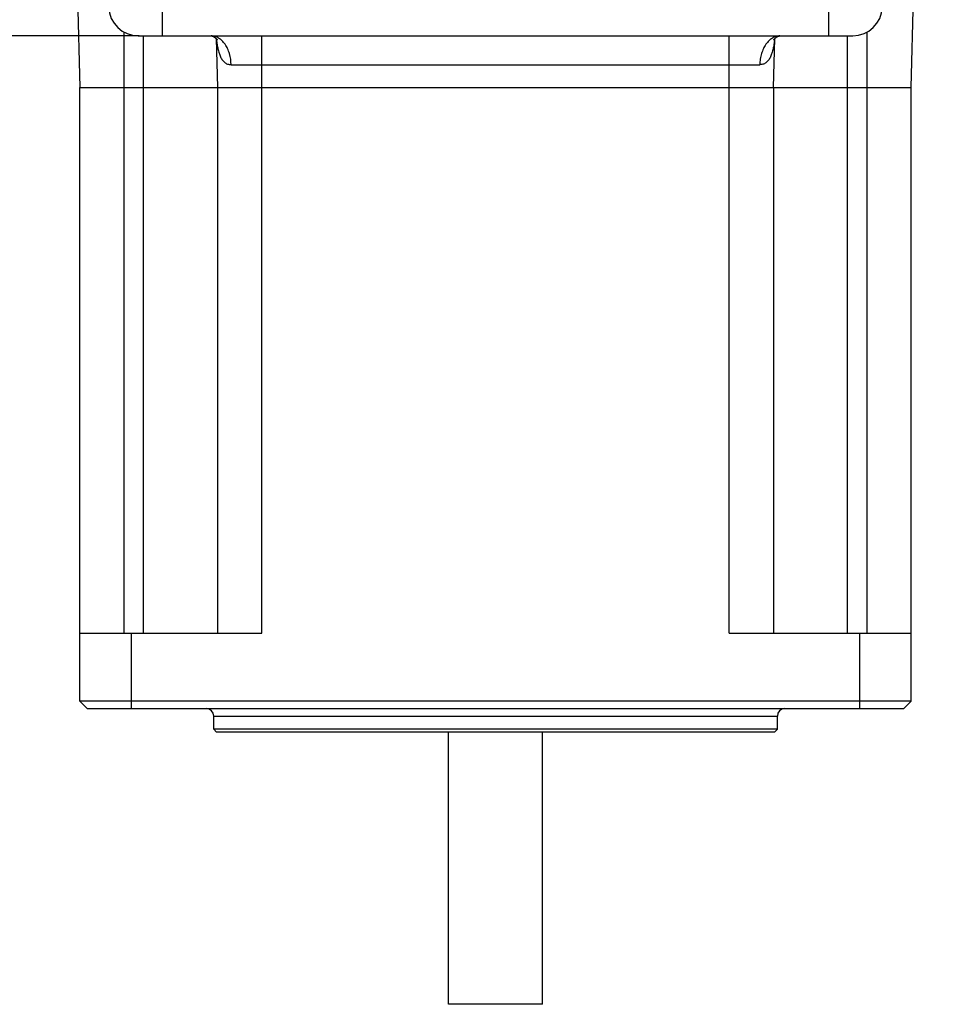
# Model space of a CAD drawing. Header units: inches. Extents: x 0 to 34, y 0 to 22.
# Tile 38 of 43: x 25.8 to 28.2, y 13.5 to 16.1. Entities that reach past the tile are written whole.
import ezdxf

# ---------------------------------------------------------------- set-up
doc = ezdxf.new("R2010")
doc.units = ezdxf.units.IN
doc.header["$LTSCALE"] = 1.87
doc.header["$MEASUREMENT"] = 0
doc.layers.get('0').update_dxf_attribs({"linetype": 'CONTINUOUS'})
doc.layers.add('DIMENSIONS', color=7, linetype='CONTINUOUS')
doc.styles.get("Standard").update_dxf_attribs({"font": 'txt', "width": 0.8})
doc.dimstyles.new('DIMSTYLE_7', dxfattribs={"dimtxt": 0.125, "dimasz": 0.18, "dimexe": 0.18, "dimexo": 0.0625, "dimgap": 0.09, "dimtad": 0, "dimtih": 1, "dimtoh": 1, "dimdec": 1, "dimdsep": 46, "dimtxsty": 'STANDARD', "dimblk": '_FILLED', "dimblk1": '_FILLED', "dimblk2": '_FILLED', "dimcen": 0.09, "dimadec": 0, "dimazin": 0, "dimtfac": 1, "dimtdec": 1, "dimtofl": 0, "dimtmove": 0, "dimatfit": 3, "dimldrblk": '_FILLED', "dimfxl": 1, "dimtolj": 1, "dimarcsym": 0})
doc.dimstyles.new('DIMSTYLE_8', dxfattribs={"dimtxt": 0.125, "dimasz": 0.18, "dimexe": 0.18, "dimexo": 0.0625, "dimgap": 0.09, "dimtad": 0, "dimtih": 1, "dimtoh": 1, "dimdec": 1, "dimdsep": 46, "dimtxsty": 'STANDARD', "dimblk": '_FILLED', "dimblk1": '_FILLED', "dimblk2": '_FILLED', "dimcen": 0.09, "dimadec": 0, "dimazin": 0, "dimtp": 0.1, "dimtm": 0.1, "dimtfac": 1, "dimtdec": 1, "dimtofl": 0, "dimtmove": 0, "dimatfit": 3, "dimldrblk": '_FILLED', "dimfxl": 1, "dimtolj": 1, "dimarcsym": 0})

# ---------------------------------------------------------------- blocks, each defined once
blk = doc.blocks.new('_FILLED')
at = {"color": 0, "linetype": 'BYBLOCK'}
blk.add_solid([(0, 0), (-1, 0.174), (-1, -0.174)], dxfattribs=at)
blk = doc.blocks.new('*D8')
at = {"layer": 'DIMENSIONS', "color": 2, "linetype": 'CONTINUOUS'}
for p, q in [((28.9313, 16.8862), (28.9313, 17.2462)), ((27.9012, 16.8862), (29.0563, 16.8862)), ((27.9012, 16.3744), (29.0563, 16.3744)), ((28.9313, 16.3744), (28.9313, 16.0457)), ((28.9313, 16.0457), (29.0488, 16.0457))]:
    blk.add_line(p, q, dxfattribs=at)
at = {"layer": 'DIMENSIONS', "color": 2, "linetype": 'CONTINUOUS', "xscale": 0.18, "yscale": 0.18, "zscale": 0.18}
for p, rotation in [((28.9313, 16.8862), 270), ((28.9313, 16.3744), 90)]:
    blk.add_blockref('_FILLED', p, dxfattribs=dict(at, rotation=rotation))
at = {"layer": 'DIMENSIONS', "color": 2, "linetype": 'CONTINUOUS', "insert": (29.1113, 16.1082), "char_height": 0.125, "width": 1.6, "attachment_point": 1, "line_spacing_factor": 0.9}
blk.add_mtext('13{\\Ftxt.shx;\\W1.000000;\\H0.125000; }[.51]\\PMATING CONNECTOR', dxfattribs=at)
blk = doc.blocks.new('*D14')
at = {"layer": 'DIMENSIONS', "color": 2, "linetype": 'CONTINUOUS'}
for p, q in [((25.9561, 17.5949), (25.0463, 17.5949)), ((25.1713, 17.5949), (25.1713, 17.0361)), ((25.1713, 16.0398), (25.1713, 16.3798)), ((26.103, 16.0398), (25.0463, 16.0398))]:
    blk.add_line(p, q, dxfattribs=at)
at = {"layer": 'DIMENSIONS', "color": 2, "linetype": 'CONTINUOUS', "xscale": 0.18, "yscale": 0.18, "zscale": 0.18}
for p, rotation in [((25.1713, 17.5949), 90), ((25.1713, 16.0398), 270)]:
    blk.add_blockref('_FILLED', p, dxfattribs=dict(at, rotation=rotation))
at = {"layer": 'DIMENSIONS', "color": 2, "linetype": 'CONTINUOUS', "insert": (25.1713, 16.9736), "char_height": 0.125, "width": 0.6, "attachment_point": 2, "line_spacing_factor": 0.9}
blk.add_mtext('39.9\\P[1.57]\\PMAX', dxfattribs=at)

msp = doc.modelspace()

# ---------------------------------------------------------------- linework, layer by layer
at = {"color": 7, "linetype": 'CONTINUOUS'}
for p, q in [((26.1655, 16.0398), (26.1655, 17.1224)), ((27.9371, 17.1224), (27.9371, 16.0398)), ((25.9213, 16.8075), (25.945, 15.902)), ((28.1576, 15.902), (28.1813, 16.8075)), ((26.0631, 14.4492), (26.0631, 16.0494)), ((28.0395, 16.0494), (28.0395, 14.4492)), ((26.1008, 16.0398), (28.0018, 16.0398)), ((26.1143, 14.4492), (26.1143, 16.0398)), ((26.3077, 16.0328), (26.3111, 15.902)), ((26.4292, 14.4492), (26.4292, 16.0398)), ((27.6733, 14.4492), (27.6733, 16.0398)), ((27.7914, 15.902), (27.7949, 16.0328)), ((27.8078, 16.0397), (27.8083, 16.0397)), ((27.9883, 14.4492), (27.9883, 16.0398)), ((26.3478, 15.9631), (27.7547, 15.9631)), ((25.945, 14.2681), (25.945, 15.902)), ((25.945, 15.902), (28.1576, 15.902)), ((26.3111, 15.902), (26.3111, 14.4492)), ((27.7914, 15.902), (27.7914, 14.4492)), ((28.1576, 14.2681), (28.1576, 15.902)), ((25.945, 14.4492), (26.4292, 14.4492)), ((26.0828, 14.2484), (26.0828, 14.4492)), ((27.6733, 14.4492), (28.1576, 14.4492)), ((28.0198, 14.4492), (28.0198, 14.2484)), ((25.9647, 14.2484), (25.945, 14.2681)), ((28.1576, 14.2681), (25.945, 14.2681)), ((28.1379, 14.2484), (28.1576, 14.2681)), ((25.9647, 14.2484), (28.1379, 14.2484)), ((26.3013, 14.2287), (27.8013, 14.2287)), ((26.3013, 14.1933), (26.3013, 14.2287)), ((27.8013, 14.1933), (27.8013, 14.2287)), ((26.3092, 14.1854), (26.3013, 14.1933)), ((27.8013, 14.1933), (26.3013, 14.1933)), ((27.7934, 14.1854), (26.3092, 14.1854)), ((26.9263, 13.461), (26.9263, 14.1854)), ((27.1763, 13.461), (27.1763, 14.1854)), ((27.7934, 14.1854), (27.8013, 14.1933)), ((27.1763, 13.461), (26.9263, 13.461))]:
    msp.add_line(p, q, dxfattribs=at)
for points in [[(26.2944, 16.0397), (26.295, 16.0396), (26.2959, 16.0395), (26.2969, 16.0392), (26.2982, 16.0387), (26.2997, 16.0382), (26.3013, 16.0374), (26.3029, 16.0365), (26.3047, 16.0353), (26.3064, 16.034), (26.308, 16.0325), (26.3093, 16.0312), (26.3102, 16.03), (26.3108, 16.0292), (26.3112, 16.0286), (26.3113, 16.0284)], [(27.7912, 16.0282), (27.7913, 16.0285), (27.7917, 16.029), (27.7922, 16.0298), (27.7931, 16.0309), (27.7942, 16.0321), (27.7957, 16.0335), (27.7975, 16.035), (27.7993, 16.0363), (27.8012, 16.0373), (27.8029, 16.0382), (27.8045, 16.0388), (27.806, 16.0393), (27.8071, 16.0395), (27.8078, 16.0397)]]:
    msp.add_lwpolyline(points, dxfattribs=at)
for centre, radius, start, end in [((26.1008, 16.1185), 0.0787, 181.5, 270), ((28.0018, 16.1185), 0.0787, 270, 358.5), ((26.2816, 14.2287), 0.0197, 0, 90), ((27.821, 14.2287), 0.0197, 90, 180)]:
    msp.add_arc(centre, radius, start, end, dxfattribs=at)
for points, knots in [([(26.3478, 15.9631), (26.3476, 15.973), (26.3455, 15.9878), (26.3388, 16.0057), (26.3322, 16.0174), (26.3241, 16.027), (26.3149, 16.0342), (26.3064, 16.038), (26.2995, 16.0395), (26.296, 16.0398), (26.2943, 16.0398)], [0, 0, 0, 0, 0.290795, 0.429004, 0.559346, 0.680723, 0.793254, 0.898562, 0.949543, 1, 1, 1, 1]), ([(26.3086, 16.0318), (26.309, 16.0278), (26.3099, 16.0198), (26.3119, 16.0081), (26.3146, 15.997), (26.3176, 15.9881), (26.3207, 15.9817), (26.3233, 15.9772), (26.3263, 15.9732), (26.3298, 15.9697), (26.3336, 15.9668), (26.338, 15.9647), (26.3428, 15.9634), (26.3461, 15.9631), (26.3478, 15.9631)], [0, 0, 0, 0, 0.140718, 0.278132, 0.411246, 0.538835, 0.600147, 0.659636, 0.717367, 0.773648, 0.829096, 0.884525, 0.941109, 1, 1, 1, 1]), ([(27.8083, 16.0398), (27.8065, 16.0398), (27.8031, 16.0395), (27.7961, 16.038), (27.7876, 16.0342), (27.7785, 16.027), (27.7704, 16.0174), (27.7638, 16.0057), (27.7588, 15.9925), (27.7557, 15.9781), (27.7548, 15.9681), (27.7547, 15.9631)], [0, 0, 0, 0, 0.050424, 0.101368, 0.206593, 0.31904, 0.440333, 0.570592, 0.708717, 0.852715, 1, 1, 1, 1]), ([(27.794, 16.0319), (27.7936, 16.0278), (27.7927, 16.0198), (27.7907, 16.0081), (27.788, 15.997), (27.7844, 15.9865), (27.7796, 15.9772), (27.7742, 15.9707), (27.7689, 15.9668), (27.7646, 15.9647), (27.7598, 15.9633), (27.7564, 15.9631), (27.7547, 15.9631)], [0, 0, 0, 0, 0.140751, 0.278299, 0.411518, 0.539072, 0.659683, 0.773642, 0.829046, 0.884467, 0.941087, 1, 1, 1, 1])]:
    msp.add_open_spline(points, degree=3, knots=knots, dxfattribs=at)

# ---------------------------------------------------------------- dimensions: what is measured, and where the dimension line sits
at = {"layer": 'DIMENSIONS', "color": 2, "linetype": 'CONTINUOUS'}
for base, p1, p2, angle, text, dimstyle, picture, middle in [((25.1713, 16.0398), (25.9561, 17.5949), (26.103, 16.0398), 270, '39.9\\P[1.57]\\PMAX', 'DIMSTYLE_8', '*D14', (24.8713, 16.7079)), ((28.9313, 16.8862), (27.9012, 16.3744), (27.9012, 16.8862), 90, '<>\\PMATING CONNECTOR', 'DIMSTYLE_7', '*D8', (29.9113, 15.9363))]:
    dim = msp.add_linear_dim(base=base, p1=p1, p2=p2, angle=angle, text=text, dimstyle=dimstyle, dxfattribs=at)
    dim.commit()
    dim.dimension.update_dxf_attribs({"geometry": picture, "text_midpoint": middle, "dimtype": 160})

doc.saveas('drawing.dxf')
